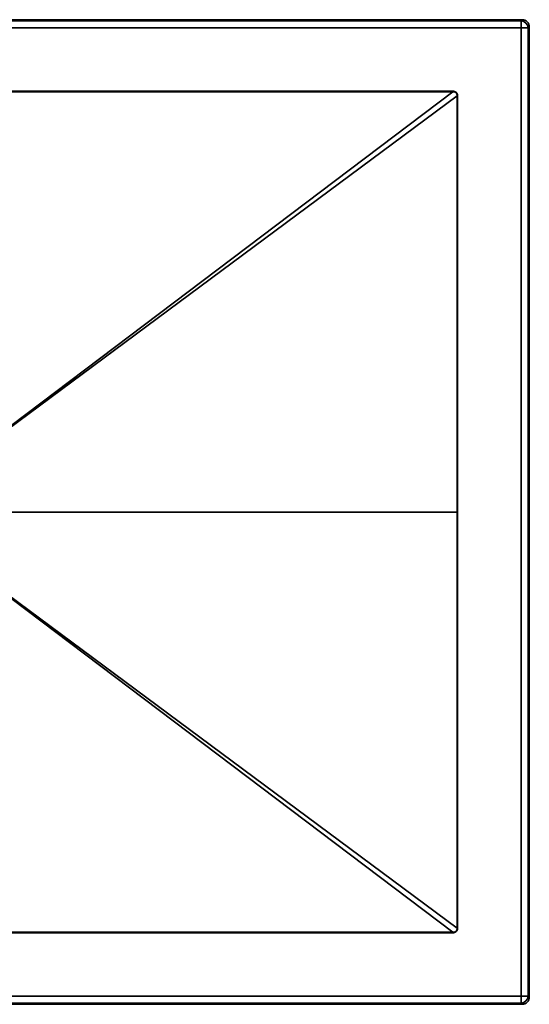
# Model space of a CAD drawing. Extents: x 144 to 1508, y -13 to 1373.
# Tile 3 of 5: x 682 to 1045, y 70 to 771. Entities that reach past the tile are written whole.
import ezdxf

# ---------------------------------------------------------------- set-up
doc = ezdxf.new("R2010")
doc.units = 0
doc.layers.get('0').update_dxf_attribs({"lineweight": 13})

# ---------------------------------------------------------------- blocks, each defined once
blk = doc.blocks.new('BLOCK24')
at = {"color": 7, "lineweight": 35, "ltscale": 0.031699}
for p, q in [((445, 350), (444.11, 349.1)), ((445, 350), (444.11, 349.1)), ((449.1, 344.11), (450, 345)), ((450, 345), (449.1, 344.11)), ((445, -350), (444.11, -349.1)), ((444.11, -349.1), (445, -350)), ((450, -345), (449.1, -344.11)), ((450, -345), (449.1, -344.11))]:
    blk.add_line(p, q, dxfattribs=at)
at = {"color": 7, "lineweight": 35}
for p, q in [((444.11, 344.11), (-444.11, 344.11)), ((-444.11, 344.11), (444.11, 344.11)), ((445, 350), (0, 350)), ((0, 349.1), (444.11, 349.1)), ((444.11, 349.1), (0, 349.1)), ((444.11, -344.11), (444.11, 344.11)), ((444.11, 344.11), (444.11, -344.11)), ((449.1, 0), (449.1, 344.11)), ((449.1, 344.11), (449.1, 0)), ((450, 345), (450, 0)), ((59.3, 44.77), (395.67, 298.73)), ((59.3, 44.77), (395.67, 298.73)), ((59.68, 44.27), (398.78, 295.82)), ((59.68, 44.27), (398.78, 295.82)), ((74.34, 0), (398.78, 0)), ((74.34, 0), (398.78, 0)), ((449.1, -344.11), (449.1, 0)), ((449.1, -344.11), (449.1, 0)), ((450, -345), (450, 0)), ((59.3, -44.77), (395.67, -298.73)), ((59.3, -44.77), (395.67, -298.73)), ((59.68, -44.27), (398.78, -295.82)), ((59.68, -44.27), (398.78, -295.82)), ((-444.11, -344.11), (444.11, -344.11)), ((444.11, -344.11), (-444.11, -344.11)), ((0, -349.1), (444.11, -349.1)), ((0, -349.1), (444.11, -349.1)), ((445, -350), (0, -350))]:
    blk.add_line(p, q, dxfattribs=at)
at = {"color": 7, "lineweight": 35, "ltscale": 0.124924}
for p, q in [((444.11, 344.11), (444.11, 349.1)), ((444.11, 349.1), (444.11, 344.11)), ((444.11, 344.11), (449.1, 344.11)), ((449.1, 344.11), (444.11, 344.11)), ((449.1, -344.11), (444.11, -344.11)), ((444.11, -344.11), (449.1, -344.11)), ((444.11, -344.11), (444.11, -349.1))]:
    blk.add_line(p, q, dxfattribs=at)
at = {"color": 7, "lineweight": 35, "ltscale": 0.010154}
for p, q in [((395.67, 298.73), (395.67, 299.14)), ((395.67, -298.73), (395.67, -299.14))]:
    blk.add_line(p, q, dxfattribs=at)
at = {"color": 7, "lineweight": 35, "ltscale": 0.010155}
for p, q in [((395.67, 298.73), (395.67, 299.14)), ((395.67, -298.73), (395.67, -299.14))]:
    blk.add_line(p, q, dxfattribs=at)
at = {"color": 7, "lineweight": 35, "ltscale": 0.00761}
for p, q in [((398.78, 295.82), (399.09, 295.82)), ((398.78, 295.82), (399.09, 295.82)), ((398.78, -295.82), (399.09, -295.82)), ((398.78, -295.82), (399.09, -295.82))]:
    blk.add_line(p, q, dxfattribs=at)
at = {"color": 7, "lineweight": 35, "ltscale": 0.007915}
blk.add_line((398.78, 0), (399.09, 0), dxfattribs=at)
blk.add_line((398.78, 0), (399.09, 0), dxfattribs=at)
at = {"color": 7, "lineweight": 35, "ltscale": 0.022414}
blk.add_line((449.1, 0), (450, 0), dxfattribs=at)
blk.add_line((449.1, 0), (450, 0), dxfattribs=at)
at = {"color": 7, "lineweight": 35, "ltscale": 0.124925}
blk.add_line((444.11, -349.1), (444.11, -344.11), dxfattribs=at)
at = {"color": 7, "lineweight": 35}
for centre, start, end in [((444.1, 344.1), 0.08552, 89.91448), ((445, 345), 359.98422, 90.01577), ((444.1, -344.1), 270.08523, 359.9152), ((445, -345), 269.98424, 0.01576)]:
    blk.add_arc(centre, 5, start, end, dxfattribs=at)
for centre, major_axis, end_param in [((444.11, 344.11), (3.54, -3.54), 2.355585), ((444.11, -344.11), (-3.54, -3.54), 2.355586)]:
    blk.add_ellipse(centre, major_axis=major_axis, ratio=0.998783, start_param=0.786007, end_param=end_param, dxfattribs=at)
for points, knots in [([(0, 299.16), (13.77, 299.16), (27.53, 299.16), (41.51, 299.16), (57.1, 299.16), (72.64, 299.16), (75.32, 299.16), (79.07, 299.16), (82.82, 299.16), (84.86, 299.16), (87.88, 299.16), (90.91, 299.16), (91.92, 299.16), (93.96, 299.16), (95.98, 299.16), (96.81, 299.16), (104.71, 299.16), (112.6, 299.16), (119.47, 299.16), (127.18, 299.16), (134.89, 299.16), (136.4, 299.16), (139.21, 299.16), (142.02, 299.16), (144, 299.16), (146.96, 299.16), (149.92, 299.15), (150.9, 299.15), (152.91, 299.15), (154.91, 299.15), (155.74, 299.15), (159.72, 299.15), (163.71, 299.15), (166.67, 299.15), (170.62, 299.15), (174.58, 299.15), (175.57, 299.15), (179.51, 299.15), (183.47, 299.15), (186.54, 299.15), (190.64, 299.15), (194.72, 299.15), (195.22, 299.15), (198.31, 299.15), (201.43, 299.15), (203.51, 299.15), (206.56, 299.15), (209.61, 299.15), (210.62, 299.15), (212.62, 299.15), (214.61, 299.15), (215.65, 299.15), (219.63, 299.15), (223.6, 299.15), (226.59, 299.15), (230.53, 299.15), (234.46, 299.15), (235.68, 299.15), (237.63, 299.15), (239.54, 299.15), (240.48, 299.15), (242.46, 299.15), (244.48, 299.15), (245.27, 299.15), (258.26, 299.15), (271.26, 299.15), (283.2, 299.14), (297.18, 299.14), (311.13, 299.14), (312.81, 299.14), (318.82, 299.14), (324.81, 299.14), (328.75, 299.14), (336.62, 299.14), (344.5, 299.14), (348.32, 299.14), (360.15, 299.14), (371.99, 299.14), (379.86, 299.14), (387.76, 299.14), (395.67, 299.14)], [0, 0, 0, 0, 0, 0, 97.548534, 97.548534, 97.548534, 110.267553, 110.267553, 110.267553, 124.187252, 124.187252, 124.187252, 131.171137, 131.171137, 131.171137, 138.416883, 138.416883, 138.416883, 187.301333, 187.301333, 187.301333, 193.328631, 193.328631, 193.328631, 207.295364, 207.295364, 207.295364, 214.278739, 214.278739, 214.278739, 221.535591, 221.535591, 221.535591, 242.605336, 242.605336, 242.605336, 249.628585, 249.628585, 249.628585, 270.592728, 270.592728, 270.592728, 278.493282, 278.493282, 278.493282, 292.472439, 292.472439, 292.472439, 299.495992, 299.495992, 299.495992, 306.432009, 306.432009, 306.432009, 327.501995, 327.501995, 327.501995, 334.135401, 334.135401, 334.135401, 341.180309, 341.180309, 341.180309, 348.542491, 348.542491, 348.542491, 432.59833, 432.59833, 432.59833, 447.131522, 447.131522, 447.131522, 475.040477, 475.040477, 475.040477, 503.140795, 503.140795, 503.140795, 558.958692, 558.958692, 558.958692, 558.958692, 558.958692, 558.958692]), ([(0, 299.16), (15.75, 299.16), (31.5, 299.16), (47.46, 299.16), (65.87, 299.16), (84.21, 299.16), (86.65, 299.16), (100.83, 299.16), (114.97, 299.16), (126.26, 299.16), (140.35, 299.16), (154.45, 299.15), (156.89, 299.15), (164.11, 299.15), (171.35, 299.15), (175.96, 299.15), (182.55, 299.15), (189.16, 299.15), (191.39, 299.15), (195.56, 299.15), (199.74, 299.15), (201.99, 299.15), (211.03, 299.15), (220.1, 299.15), (226.97, 299.15), (237.62, 299.15), (248.28, 299.15), (250.3, 299.15), (257.51, 299.15), (264.71, 299.15), (268.14, 299.15), (277.04, 299.15), (285.92, 299.14), (290.99, 299.14), (307.88, 299.14), (324.69, 299.14), (335.89, 299.14), (354.61, 299.14), (373.34, 299.14), (380.75, 299.14), (388.19, 299.14), (395.67, 299.14)], [0, 0, 0, 0, 0, 0, 111.529636, 111.529636, 111.529636, 130.438653, 130.438653, 130.438653, 212.430594, 212.430594, 212.430594, 231.168878, 231.168878, 231.168878, 263.97282, 263.97282, 263.97282, 277.954294, 277.954294, 277.954294, 293.455628, 293.455628, 293.455628, 341.533741, 341.533741, 341.533741, 367.917047, 367.917047, 367.917047, 391.84535, 391.84535, 391.84535, 430.12121, 430.12121, 430.12121, 510.456079, 510.456079, 510.456079, 562.935799, 562.935799, 562.935799, 562.935799, 562.935799, 562.935799]), ([(0, 298.71), (15.75, 298.71), (31.5, 298.71), (47.46, 298.71), (65.87, 298.71), (84.21, 298.71), (86.65, 298.71), (100.83, 298.71), (114.97, 298.71), (126.27, 298.71), (140.35, 298.71), (154.45, 298.72), (156.89, 298.72), (164.11, 298.72), (171.35, 298.72), (175.96, 298.72), (182.55, 298.72), (189.16, 298.72), (191.39, 298.72), (195.56, 298.72), (199.74, 298.72), (201.99, 298.72), (211.03, 298.72), (220.1, 298.72), (226.97, 298.72), (237.62, 298.72), (248.28, 298.72), (250.3, 298.72), (257.51, 298.72), (264.71, 298.72), (268.14, 298.72), (277.04, 298.72), (285.92, 298.73), (290.99, 298.73), (307.88, 298.73), (324.69, 298.73), (335.89, 298.73), (354.61, 298.73), (373.34, 298.73), (380.75, 298.73), (388.19, 298.73), (395.67, 298.73)], [0, 0, 0, 0, 0, 0, 111.52965, 111.52965, 111.52965, 130.438668, 130.438668, 130.438668, 212.430989, 212.430989, 212.430989, 231.169224, 231.169224, 231.169224, 263.97305, 263.97305, 263.97305, 277.954403, 277.954403, 277.954403, 293.455668, 293.455668, 293.455668, 341.533757, 341.533757, 341.533757, 367.915214, 367.915214, 367.915214, 391.843521, 391.843521, 391.843521, 430.119383, 430.119383, 430.119383, 510.454301, 510.454301, 510.454301, 562.933933, 562.933933, 562.933933, 562.933933, 562.933933, 562.933933]), ([(0, 298.71), (15.72, 298.71), (31.45, 298.71), (47.53, 298.71), (67.05, 298.71), (86.53, 298.71), (90.94, 298.71), (103.83, 298.71), (116.69, 298.71), (125.7, 298.71), (137.26, 298.71), (148.83, 298.72), (151.8, 298.72), (160.34, 298.72), (168.88, 298.72), (174.94, 298.72), (182.9, 298.72), (190.87, 298.72), (192.77, 298.72), (196.53, 298.72), (200.3, 298.72), (202.32, 298.72), (208.95, 298.72), (215.6, 298.72), (220.37, 298.72), (228.88, 298.72), (237.39, 298.72), (240.4, 298.72), (253.11, 298.72), (265.82, 298.72), (274.88, 298.72), (288.83, 298.73), (302.75, 298.73), (307.82, 298.73), (319.38, 298.73), (330.93, 298.73), (337.51, 298.73), (353.05, 298.73), (368.58, 298.73), (377.68, 298.73), (386.66, 298.73), (395.67, 298.73)], [0, 0, 0, 0, 0, 0, 90.981549, 90.981549, 90.981549, 112.958279, 112.958279, 112.958279, 165.746441, 165.746441, 165.746441, 180.196842, 180.196842, 180.196842, 215.346835, 215.346835, 215.346835, 226.30423, 226.30423, 226.30423, 237.086645, 237.086645, 237.086645, 264.572476, 264.572476, 264.572476, 286.005267, 286.005267, 286.005267, 337.596125, 337.596125, 337.596125, 366.273879, 366.273879, 366.273879, 404.347688, 404.347688, 404.347688, 456.232771, 456.232771, 456.232771, 456.232771, 456.232771, 456.232771]), ([(395.67, 299.14), (395.95, 299.14), (396.23, 299.11), (396.5, 299.06), (397.11, 298.88), (397.66, 298.58), (397.94, 298.37), (398.45, 297.87), (398.79, 297.25), (398.92, 296.91), (399.04, 296.49), (399.08, 296.06), (399.09, 295.98), (399.09, 295.9), (399.09, 295.82)], [0, 0, 0, 0, 0, 0, 1.983401, 1.983401, 1.983401, 4.457609, 4.457609, 4.457609, 6.967161, 6.967161, 6.967161, 7.520527, 7.520527, 7.520527, 7.520527, 7.520527, 7.520527]), ([(395.67, 299.14), (395.99, 299.14), (396.32, 299.11), (396.63, 299.03), (397.13, 298.87), (397.59, 298.6), (397.76, 298.48), (398.01, 298.28), (398.23, 298.05), (398.3, 297.97), (398.44, 297.81), (398.56, 297.63), (398.61, 297.54), (398.72, 297.35), (398.81, 297.15), (398.85, 297.05), (398.94, 296.8), (399.01, 296.54), (399.04, 296.39), (399.07, 296.21), (399.08, 296.03), (399.08, 296), (399.08, 295.95), (399.09, 295.9), (399.09, 295.87), (399.09, 295.85), (399.09, 295.82)], [0, 0, 0, 0, 0, 0, 2.223616, 2.223616, 2.223616, 3.693532, 3.693532, 3.693532, 4.436016, 4.436016, 4.436016, 5.17753, 5.17753, 5.17753, 5.921769, 5.921769, 5.921769, 7.014249, 7.014249, 7.014249, 7.188695, 7.188695, 7.188695, 7.363141, 7.363141, 7.363141, 7.363141, 7.363141, 7.363141]), ([(395.67, 298.73), (395.86, 298.76), (396.06, 298.77), (396.26, 298.76), (396.65, 298.71), (397.02, 298.59), (397.2, 298.52), (397.45, 298.38), (397.69, 298.21), (397.77, 298.15), (397.92, 298.02), (398.06, 297.88), (398.12, 297.81), (398.31, 297.58), (398.46, 297.32), (398.55, 297.13), (398.66, 296.85), (398.73, 296.56), (398.75, 296.46), (398.78, 296.28), (398.79, 296.09), (398.79, 296), (398.79, 295.91), (398.78, 295.82)], [0, 0, 0, 0, 0, 0, 1.132787, 1.132787, 1.132787, 2.238295, 2.238295, 2.238295, 2.800337, 2.800337, 2.800337, 3.364905, 3.364905, 3.364905, 4.498944, 4.498944, 4.498944, 5.071601, 5.071601, 5.071601, 5.576192, 5.576192, 5.576192, 5.576192, 5.576192, 5.576192]), ([(395.67, 298.73), (395.87, 298.76), (396.06, 298.77), (396.26, 298.76), (396.64, 298.71), (397.01, 298.59), (397.19, 298.52), (397.45, 298.38), (397.69, 298.21), (397.77, 298.15), (397.92, 298.03), (398.05, 297.89), (398.12, 297.81), (398.24, 297.66), (398.35, 297.5), (398.4, 297.41), (398.5, 297.24), (398.57, 297.05), (398.61, 296.96), (398.69, 296.72), (398.75, 296.48), (398.78, 296.34), (398.79, 296.17), (398.79, 296.01), (398.79, 295.98), (398.79, 295.94), (398.79, 295.89), (398.79, 295.87), (398.78, 295.84), (398.78, 295.82)], [0, 0, 0, 0, 0, 0, 1.430389, 1.430389, 1.430389, 2.840165, 2.840165, 2.840165, 3.548098, 3.548098, 3.548098, 4.261175, 4.261175, 4.261175, 4.973612, 4.973612, 4.973612, 5.690847, 5.690847, 5.690847, 6.738242, 6.738242, 6.738242, 6.903523, 6.903523, 6.903523, 7.068804, 7.068804, 7.068804, 7.068804, 7.068804, 7.068804]), ([(398.78, 295.82), (398.78, 295.27), (398.78, 294.72), (398.78, 294.16), (398.78, 293.06), (398.78, 291.95), (398.78, 291.39), (398.78, 286.69), (398.78, 282), (398.78, 277.78), (398.78, 264.25), (398.78, 250.73), (398.78, 241.58), (398.78, 226.35), (398.78, 211.09), (398.78, 204.89), (398.78, 192.83), (398.78, 180.76), (398.78, 175.77), (398.78, 164.47), (398.78, 153.17), (398.78, 148.09), (398.78, 142.61), (398.78, 137.15), (398.78, 136.83), (398.78, 134.96), (398.78, 133.1), (398.78, 131.63), (398.78, 129.78), (398.78, 127.93), (398.78, 127.56), (398.78, 124.6), (398.78, 121.63), (398.78, 119.04), (398.78, 112.79), (398.78, 106.55), (398.78, 106.44), (398.78, 91.03), (398.78, 75.59), (398.78, 63.49), (398.78, 48.76), (398.78, 34.04), (398.78, 30.93), (398.78, 22.98), (398.78, 15.03), (398.78, 10.02), (398.78, 5.01), (398.78, 0)], [0, 0, 0, 0, 0, 0, 3.193946, 3.193946, 3.193946, 6.387891, 6.387891, 6.387891, 30.242664, 30.242664, 30.242664, 84.40363, 84.40363, 84.40363, 118.085244, 118.085244, 118.085244, 153.765363, 153.765363, 153.765363, 183.032602, 183.032602, 183.032602, 185.241789, 185.241789, 185.241789, 193.785236, 193.785236, 193.785236, 195.921083, 195.921083, 195.921083, 210.872013, 210.872013, 210.872013, 231.939396, 231.939396, 231.939396, 299.803375, 299.803375, 299.803375, 316.69827, 316.69827, 316.69827, 345.581325, 345.581325, 345.581325, 345.581325, 345.581325, 345.581325]), ([(398.78, 295.82), (398.78, 295.06), (398.78, 294.29), (398.78, 293.53), (398.78, 292.5), (398.78, 291.47), (398.78, 291.22), (398.78, 286.83), (398.78, 282.45), (398.78, 278.45), (398.78, 263.83), (398.78, 249.24), (398.78, 238.85), (398.78, 225.44), (398.78, 211.98), (398.78, 208.78), (398.78, 192.97), (398.78, 177.13), (398.78, 164.21), (398.78, 150.8), (398.78, 137.43), (398.78, 136.94), (398.78, 135.95), (398.78, 134.97), (398.78, 134.48), (398.78, 133.01), (398.78, 131.54), (398.78, 130.57), (398.78, 129.1), (398.78, 127.62), (398.78, 127.13), (398.78, 122.21), (398.78, 117.29), (398.78, 112.87), (398.78, 105.45), (398.78, 98.02), (398.78, 95.33), (398.78, 82.46), (398.78, 69.55), (398.78, 59.63), (398.78, 47.08), (398.78, 34.56), (398.78, 30.37), (398.78, 22.7), (398.78, 15.04), (398.78, 10.02), (398.78, 5.01), (398.78, 0)], [0, 0, 0, 0, 0, 0, 5.442157, 5.442157, 5.442157, 7.256213, 7.256213, 7.256213, 36.452264, 36.452264, 36.452264, 110.900733, 110.900733, 110.900733, 131.429782, 131.429782, 131.429782, 222.374226, 222.374226, 222.374226, 225.864176, 225.864176, 225.864176, 229.354125, 229.354125, 229.354125, 236.33399, 236.33399, 236.33399, 239.823911, 239.823911, 239.823911, 271.162828, 271.162828, 271.162828, 292.479018, 292.479018, 292.479018, 362.263578, 362.263578, 362.263578, 381.026178, 381.026178, 381.026178, 416.517157, 416.517157, 416.517157, 416.517157, 416.517157, 416.517157]), ([(399.09, 295.82), (399.09, 295.33), (399.09, 294.84), (399.09, 293.08), (399.09, 291.87), (399.09, 290.59), (399.09, 289.53), (399.09, 287.3), (399.09, 285.06), (399.09, 283.56), (399.09, 280.54), (399.09, 277.49), (399.09, 275.96), (399.09, 273.68), (399.09, 271.42), (399.09, 270.67), (399.09, 269.15), (399.09, 267.65), (399.09, 266.98), (399.09, 258.08), (399.09, 249.18), (399.09, 241.05), (399.09, 232.06), (399.09, 223.07), (399.09, 222.76), (399.09, 220.44), (399.09, 218.13), (399.09, 216.67), (399.09, 214.49), (399.09, 212.3), (399.09, 211.56), (399.09, 210.08), (399.09, 208.58), (399.09, 207.93), (399.09, 194.59), (399.09, 181.24), (399.09, 168.64), (399.09, 155.3), (399.09, 141.97), (399.09, 141.25), (399.09, 139.51), (399.09, 137.62), (399.09, 137.99), (399.09, 136.23), (399.09, 134.47), (399.09, 133.73), (399.09, 132.08), (399.09, 130.42), (399.09, 130.43), (399.09, 128.62), (399.09, 126.26), (399.09, 126.36), (399.09, 121.74), (399.09, 117.12), (399.09, 113.44), (399.09, 109.21), (399.09, 104.98), (399.09, 103.51), (399.09, 101.49), (399.09, 99.48), (399.09, 98.07), (399.09, 95.92), (399.09, 93.76), (399.09, 93.04), (399.09, 91.57), (399.09, 90.08), (399.09, 89.44), (399.09, 80.61), (399.09, 71.77), (399.09, 63.68), (399.09, 55.02), (399.09, 46.36), (399.09, 45.01), (399.09, 42.95), (399.09, 40.91), (399.09, 39.48), (399.09, 37.32), (399.09, 35.17), (399.09, 34.45), (399.09, 32.98), (399.09, 31.51), (399.09, 30.84), (399.09, 24.22), (399.09, 17.6), (399.09, 11.73), (399.09, 5.87), (399.09, 0)], [0, 0, 0, 0, 0, 0, 3.479314, 3.479314, 3.479314, 8.755519, 8.755519, 8.755519, 19.295099, 19.295099, 19.295099, 29.833173, 29.833173, 29.833173, 35.102285, 35.102285, 35.102285, 40.512791, 40.512791, 40.512791, 98.309704, 98.309704, 98.309704, 104.281976, 104.281976, 104.281976, 114.713591, 114.713591, 114.713591, 119.929422, 119.929422, 119.929422, 125.298229, 125.298229, 125.298229, 214.366504, 214.366504, 214.366504, 219.671659, 219.671659, 219.671659, 226.905556, 226.905556, 226.905556, 232.166481, 232.166481, 232.166481, 238.692764, 238.692764, 238.692764, 245.353343, 245.353343, 245.353343, 271.481985, 271.481985, 271.481985, 275.361365, 275.361365, 275.361365, 285.802255, 285.802255, 285.802255, 291.004007, 291.004007, 291.004007, 296.373854, 296.373854, 296.373854, 353.592171, 353.592171, 353.592171, 357.700112, 357.700112, 357.700112, 368.131623, 368.131623, 368.131623, 373.333815, 373.333815, 373.333815, 378.656573, 378.656573, 378.656573, 420.272264, 420.272264, 420.272264, 420.272264, 420.272264, 420.272264]), ([(399.09, 295.82), (399.09, 295.06), (399.09, 294.29), (399.09, 293.53), (399.09, 292.5), (399.09, 291.47), (399.09, 291.22), (399.09, 286.83), (399.09, 282.45), (399.09, 278.45), (399.09, 263.83), (399.09, 249.23), (399.09, 238.85), (399.09, 225.43), (399.09, 211.98), (399.09, 208.78), (399.09, 192.97), (399.09, 177.13), (399.09, 164.21), (399.09, 150.8), (399.09, 137.43), (399.09, 136.93), (399.09, 135.95), (399.09, 134.97), (399.09, 134.47), (399.09, 133.01), (399.09, 131.54), (399.09, 130.57), (399.09, 129.1), (399.09, 127.62), (399.09, 127.12), (399.09, 122.2), (399.09, 117.29), (399.09, 112.87), (399.09, 105.44), (399.09, 98.02), (399.09, 95.32), (399.09, 82.46), (399.09, 69.55), (399.09, 59.63), (399.09, 47.08), (399.09, 34.55), (399.09, 30.37), (399.09, 22.7), (399.09, 15.04), (399.09, 10.02), (399.09, 5.01), (399.09, 0)], [0, 0, 0, 0, 0, 0, 5.442348, 5.442348, 5.442348, 7.256467, 7.256467, 7.256467, 36.45401, 36.45401, 36.45401, 110.903621, 110.903621, 110.903621, 131.432512, 131.432512, 131.432512, 222.376966, 222.376966, 222.376966, 225.866915, 225.866915, 225.866915, 229.356863, 229.356863, 229.356863, 236.336726, 236.336726, 236.336726, 239.826646, 239.826646, 239.826646, 271.165558, 271.165558, 271.165558, 292.482008, 292.482008, 292.482008, 362.266585, 362.266585, 362.266585, 381.02888, 381.02888, 381.02888, 416.51744, 416.51744, 416.51744, 416.51744, 416.51744, 416.51744]), ([(398.78, -295.82), (398.78, -295.06), (398.78, -294.29), (398.78, -293.53), (398.78, -292.5), (398.78, -291.47), (398.78, -291.22), (398.78, -286.83), (398.78, -282.45), (398.78, -278.45), (398.78, -263.83), (398.78, -249.24), (398.78, -238.85), (398.78, -225.44), (398.78, -211.98), (398.78, -208.78), (398.78, -192.97), (398.78, -177.13), (398.78, -164.21), (398.78, -150.8), (398.78, -137.43), (398.78, -136.94), (398.78, -135.95), (398.78, -134.97), (398.78, -134.48), (398.78, -133.01), (398.78, -131.54), (398.78, -130.57), (398.78, -129.1), (398.78, -127.62), (398.78, -127.13), (398.78, -122.21), (398.78, -117.29), (398.78, -112.87), (398.78, -105.45), (398.78, -98.02), (398.78, -95.33), (398.78, -82.46), (398.78, -69.55), (398.78, -59.63), (398.78, -47.08), (398.78, -34.56), (398.78, -30.37), (398.78, -22.7), (398.78, -15.04), (398.78, -10.02), (398.78, -5.01), (398.78, 0)], [0, 0, 0, 0, 0, 0, 5.442157, 5.442157, 5.442157, 7.256213, 7.256213, 7.256213, 36.452264, 36.452264, 36.452264, 110.900733, 110.900733, 110.900733, 131.429782, 131.429782, 131.429782, 222.374226, 222.374226, 222.374226, 225.864176, 225.864176, 225.864176, 229.354125, 229.354125, 229.354125, 236.33399, 236.33399, 236.33399, 239.823911, 239.823911, 239.823911, 271.162828, 271.162828, 271.162828, 292.479018, 292.479018, 292.479018, 362.263578, 362.263578, 362.263578, 381.026178, 381.026178, 381.026178, 416.517157, 416.517157, 416.517157, 416.517157, 416.517157, 416.517157]), ([(398.78, -295.82), (398.78, -295.27), (398.78, -294.72), (398.78, -294.16), (398.78, -293.06), (398.78, -291.95), (398.78, -291.39), (398.78, -286.69), (398.78, -282), (398.78, -277.78), (398.78, -264.25), (398.78, -250.73), (398.78, -241.58), (398.78, -226.35), (398.78, -211.09), (398.78, -204.89), (398.78, -192.83), (398.78, -180.76), (398.78, -175.77), (398.78, -164.47), (398.78, -153.17), (398.78, -148.09), (398.78, -142.61), (398.78, -137.15), (398.78, -136.83), (398.78, -134.96), (398.78, -133.1), (398.78, -131.63), (398.78, -129.78), (398.78, -127.93), (398.78, -127.56), (398.78, -124.6), (398.78, -121.63), (398.78, -119.04), (398.78, -112.79), (398.78, -106.55), (398.78, -106.44), (398.78, -91.03), (398.78, -75.59), (398.78, -63.49), (398.78, -48.76), (398.78, -34.04), (398.78, -30.93), (398.78, -22.98), (398.78, -15.03), (398.78, -10.02), (398.78, -5.01), (398.78, 0)], [0, 0, 0, 0, 0, 0, 3.193946, 3.193946, 3.193946, 6.387891, 6.387891, 6.387891, 30.242664, 30.242664, 30.242664, 84.40363, 84.40363, 84.40363, 118.085244, 118.085244, 118.085244, 153.765401, 153.765401, 153.765401, 183.03264, 183.03264, 183.03264, 185.241829, 185.241829, 185.241829, 193.785276, 193.785276, 193.785276, 195.921123, 195.921123, 195.921123, 210.872053, 210.872053, 210.872053, 231.938404, 231.938404, 231.938404, 299.802383, 299.802383, 299.802383, 316.69728, 316.69728, 316.69728, 345.580335, 345.580335, 345.580335, 345.580335, 345.580335, 345.580335]), ([(399.09, 0), (399.09, -5.87), (399.09, -11.74), (399.09, -17.62), (399.09, -24.24), (399.09, -30.87), (399.09, -31.54), (399.09, -33.01), (399.09, -34.48), (399.09, -35.2), (399.09, -37.36), (399.09, -39.51), (399.09, -40.94), (399.09, -42.98), (399.09, -45.03), (399.09, -46.41), (399.09, -55.07), (399.09, -63.74), (399.09, -71.84), (399.09, -80.69), (399.09, -89.53), (399.09, -90.15), (399.09, -91.64), (399.09, -93.12), (399.09, -93.84), (399.09, -96), (399.09, -98.15), (399.09, -99.57), (399.09, -102.09), (399.09, -104.62), (399.09, -104.05), (399.09, -108.8), (399.09, -113.54), (399.09, -117.22), (399.09, -121.87), (399.09, -126.52), (399.09, -126.34), (399.09, -128.45), (399.09, -130.05), (399.09, -131.01), (399.09, -132.43), (399.09, -133.85), (399.09, -134.59), (399.09, -136.4), (399.09, -138.21), (399.09, -137.65), (399.09, -139.48), (399.09, -141.16), (399.09, -142.31), (399.09, -155.54), (399.09, -168.79), (399.09, -181.4), (399.09, -194.77), (399.09, -208.13), (399.09, -208.75), (399.09, -210.26), (399.09, -211.75), (399.09, -212.48), (399.09, -214.67), (399.09, -216.86), (399.09, -218.32), (399.09, -220.53), (399.09, -222.74), (399.09, -223.48), (399.09, -232.36), (399.09, -241.23), (399.09, -249.36), (399.09, -258.27), (399.09, -267.18), (399.09, -267.79), (399.09, -269.31), (399.09, -270.84), (399.09, -271.6), (399.09, -273.86), (399.09, -276.13), (399.09, -277.67), (399.09, -279.74), (399.09, -281.81), (399.09, -283.15), (399.09, -284.49), (399.09, -285.82), (399.09, -286.56), (399.09, -288.05), (399.09, -289.54), (399.09, -290.6), (399.09, -291.87), (399.09, -293.08), (399.09, -294.85), (399.09, -295.34), (399.09, -295.82)], [0, 0, 0, 0, 0, 0, 41.634066, 41.634066, 41.634066, 46.946539, 46.946539, 46.946539, 52.151028, 52.151028, 52.151028, 62.586629, 62.586629, 62.586629, 66.645631, 66.645631, 66.645631, 123.889009, 123.889009, 123.889009, 129.284812, 129.284812, 129.284812, 134.488834, 134.488834, 134.488834, 144.933305, 144.933305, 144.933305, 152.45525, 152.45525, 152.45525, 178.595412, 178.595412, 178.595412, 185.399482, 185.399482, 185.399482, 190.238451, 190.238451, 190.238451, 195.501761, 195.501761, 195.501761, 203.076761, 203.076761, 203.076761, 207.634318, 207.634318, 207.634318, 296.741799, 296.741799, 296.741799, 302.166074, 302.166074, 302.166074, 307.384147, 307.384147, 307.384147, 317.820245, 317.820245, 317.820245, 323.038289, 323.038289, 323.038289, 380.766991, 380.766991, 380.766991, 386.256965, 386.256965, 386.256965, 391.516546, 391.516546, 391.516546, 401.999243, 401.999243, 401.999243, 406.208302, 406.208302, 406.208302, 411.469282, 411.469282, 411.469282, 416.736677, 416.736677, 416.736677, 420.195997, 420.195997, 420.195997, 420.195997, 420.195997, 420.195997]), ([(399.09, -295.82), (399.09, -295.06), (399.09, -294.29), (399.09, -293.53), (399.09, -292.5), (399.09, -291.47), (399.09, -291.22), (399.09, -286.83), (399.09, -282.45), (399.09, -278.45), (399.09, -263.83), (399.09, -249.23), (399.09, -238.85), (399.09, -225.43), (399.09, -211.98), (399.09, -208.78), (399.09, -192.97), (399.09, -177.13), (399.09, -164.21), (399.09, -150.8), (399.09, -137.43), (399.09, -136.93), (399.09, -135.95), (399.09, -134.97), (399.09, -134.47), (399.09, -133.01), (399.09, -131.54), (399.09, -130.57), (399.09, -129.1), (399.09, -127.62), (399.09, -127.12), (399.09, -122.2), (399.09, -117.29), (399.09, -112.87), (399.09, -105.44), (399.09, -98.02), (399.09, -95.32), (399.09, -82.46), (399.09, -69.55), (399.09, -59.63), (399.09, -47.08), (399.09, -34.55), (399.09, -30.37), (399.09, -22.7), (399.09, -15.04), (399.09, -10.02), (399.09, -5.01), (399.09, 0)], [0, 0, 0, 0, 0, 0, 5.442348, 5.442348, 5.442348, 7.256467, 7.256467, 7.256467, 36.45401, 36.45401, 36.45401, 110.903621, 110.903621, 110.903621, 131.432512, 131.432512, 131.432512, 222.376966, 222.376966, 222.376966, 225.866915, 225.866915, 225.866915, 229.356863, 229.356863, 229.356863, 236.336726, 236.336726, 236.336726, 239.826646, 239.826646, 239.826646, 271.165558, 271.165558, 271.165558, 292.482008, 292.482008, 292.482008, 362.266585, 362.266585, 362.266585, 381.02888, 381.02888, 381.02888, 416.51744, 416.51744, 416.51744, 416.51744, 416.51744, 416.51744]), ([(0, -298.71), (15.72, -298.71), (31.45, -298.71), (47.53, -298.71), (67.05, -298.71), (86.53, -298.71), (90.94, -298.71), (103.83, -298.71), (116.69, -298.71), (125.7, -298.71), (137.26, -298.71), (148.83, -298.72), (151.8, -298.72), (160.34, -298.72), (168.88, -298.72), (174.94, -298.72), (182.9, -298.72), (190.87, -298.72), (192.77, -298.72), (196.53, -298.72), (200.3, -298.72), (202.32, -298.72), (208.95, -298.72), (215.6, -298.72), (220.37, -298.72), (228.88, -298.72), (237.39, -298.72), (240.4, -298.72), (253.11, -298.72), (265.82, -298.72), (274.88, -298.72), (288.83, -298.73), (302.75, -298.73), (307.82, -298.73), (319.38, -298.73), (330.93, -298.73), (337.51, -298.73), (353.05, -298.73), (368.58, -298.73), (377.68, -298.73), (386.66, -298.73), (395.67, -298.73)], [0, 0, 0, 0, 0, 0, 90.981549, 90.981549, 90.981549, 112.958281, 112.958281, 112.958281, 165.746443, 165.746443, 165.746443, 180.196872, 180.196872, 180.196872, 215.346865, 215.346865, 215.346865, 226.30426, 226.30426, 226.30426, 237.086674, 237.086674, 237.086674, 264.572505, 264.572505, 264.572505, 286.005296, 286.005296, 286.005296, 337.596155, 337.596155, 337.596155, 366.273907, 366.273907, 366.273907, 404.347716, 404.347716, 404.347716, 456.2328, 456.2328, 456.2328, 456.2328, 456.2328, 456.2328]), ([(0, -298.71), (15.75, -298.71), (31.5, -298.71), (47.46, -298.71), (65.87, -298.71), (84.21, -298.71), (86.65, -298.71), (100.83, -298.71), (114.97, -298.71), (126.27, -298.71), (140.35, -298.71), (154.45, -298.72), (156.89, -298.72), (164.11, -298.72), (171.35, -298.72), (175.96, -298.72), (182.55, -298.72), (189.16, -298.72), (191.39, -298.72), (195.56, -298.72), (199.74, -298.72), (201.99, -298.72), (211.03, -298.72), (220.1, -298.72), (226.97, -298.72), (237.62, -298.72), (248.28, -298.72), (250.3, -298.72), (257.51, -298.72), (264.71, -298.72), (268.14, -298.72), (277.04, -298.72), (285.92, -298.73), (290.99, -298.73), (307.88, -298.73), (324.69, -298.73), (335.89, -298.73), (354.61, -298.73), (373.34, -298.73), (380.75, -298.73), (388.19, -298.73), (395.67, -298.73)], [0, 0, 0, 0, 0, 0, 111.52965, 111.52965, 111.52965, 130.438668, 130.438668, 130.438668, 212.430989, 212.430989, 212.430989, 231.169224, 231.169224, 231.169224, 263.97305, 263.97305, 263.97305, 277.954403, 277.954403, 277.954403, 293.455668, 293.455668, 293.455668, 341.533757, 341.533757, 341.533757, 367.915214, 367.915214, 367.915214, 391.843521, 391.843521, 391.843521, 430.119383, 430.119383, 430.119383, 510.454301, 510.454301, 510.454301, 562.933933, 562.933933, 562.933933, 562.933933, 562.933933, 562.933933]), ([(395.67, -299.14), (387.76, -299.14), (379.86, -299.14), (371.99, -299.14), (360.15, -299.14), (348.32, -299.14), (344.5, -299.14), (336.62, -299.14), (328.75, -299.14), (324.81, -299.14), (318.82, -299.14), (312.81, -299.14), (311.13, -299.14), (297.18, -299.14), (283.2, -299.14), (271.26, -299.15), (258.26, -299.15), (245.27, -299.15), (244.48, -299.15), (242.46, -299.15), (240.48, -299.15), (239.54, -299.15), (237.63, -299.15), (235.68, -299.15), (234.46, -299.15), (230.53, -299.15), (226.59, -299.15), (223.6, -299.15), (219.63, -299.15), (215.65, -299.15), (214.61, -299.15), (212.62, -299.15), (210.62, -299.15), (209.61, -299.15), (206.56, -299.15), (203.51, -299.15), (201.43, -299.15), (198.31, -299.15), (195.22, -299.15), (194.72, -299.15), (190.64, -299.15), (186.54, -299.15), (183.47, -299.15), (179.51, -299.15), (175.57, -299.15), (174.58, -299.15), (170.62, -299.15), (166.67, -299.15), (163.71, -299.15), (159.72, -299.15), (155.74, -299.15), (154.91, -299.15), (152.91, -299.15), (150.9, -299.15), (149.92, -299.15), (146.96, -299.16), (144, -299.16), (142.02, -299.16), (139.21, -299.16), (136.4, -299.16), (134.89, -299.16), (127.18, -299.16), (119.47, -299.16), (112.6, -299.16), (104.71, -299.16), (96.81, -299.16), (95.98, -299.16), (93.96, -299.16), (91.92, -299.16), (90.91, -299.16), (87.88, -299.16), (84.86, -299.16), (82.82, -299.16), (79.07, -299.16), (75.32, -299.16), (72.64, -299.16), (57.1, -299.16), (41.51, -299.16), (27.53, -299.16), (13.77, -299.16), (0, -299.16)], [0, 0, 0, 0, 0, 0, 55.817906, 55.817906, 55.817906, 83.918168, 83.918168, 83.918168, 111.827127, 111.827127, 111.827127, 126.360072, 126.360072, 126.360072, 210.41591, 210.41591, 210.41591, 217.778055, 217.778055, 217.778055, 224.822986, 224.822986, 224.822986, 231.456375, 231.456375, 231.456375, 252.526358, 252.526358, 252.526358, 259.462415, 259.462415, 259.462415, 266.485967, 266.485967, 266.485967, 280.465108, 280.465108, 280.465108, 288.366045, 288.366045, 288.366045, 309.329992, 309.329992, 309.329992, 316.35324, 316.35324, 316.35324, 337.422982, 337.422982, 337.422982, 344.679853, 344.679853, 344.679853, 351.663226, 351.663226, 351.663226, 365.629955, 365.629955, 365.629955, 371.660667, 371.660667, 371.660667, 420.545103, 420.545103, 420.545103, 427.790852, 427.790852, 427.790852, 434.774736, 434.774736, 434.774736, 448.694381, 448.694381, 448.694381, 461.414654, 461.414654, 461.414654, 558.963112, 558.963112, 558.963112, 558.963112, 558.963112, 558.963112]), ([(0, -299.16), (15.75, -299.16), (31.5, -299.16), (47.46, -299.16), (65.87, -299.16), (84.21, -299.16), (86.65, -299.16), (100.83, -299.16), (114.97, -299.16), (126.26, -299.16), (140.35, -299.16), (154.45, -299.15), (156.89, -299.15), (164.11, -299.15), (171.35, -299.15), (175.96, -299.15), (182.55, -299.15), (189.16, -299.15), (191.39, -299.15), (195.56, -299.15), (199.74, -299.15), (201.99, -299.15), (211.03, -299.15), (220.1, -299.15), (226.97, -299.15), (237.62, -299.15), (248.28, -299.15), (250.3, -299.15), (257.51, -299.15), (264.71, -299.15), (268.14, -299.15), (277.04, -299.15), (285.92, -299.14), (290.99, -299.14), (307.88, -299.14), (324.69, -299.14), (335.89, -299.14), (354.61, -299.14), (373.34, -299.14), (380.75, -299.14), (388.19, -299.14), (395.67, -299.14)], [0, 0, 0, 0, 0, 0, 111.529636, 111.529636, 111.529636, 130.438653, 130.438653, 130.438653, 212.430594, 212.430594, 212.430594, 231.168878, 231.168878, 231.168878, 263.97282, 263.97282, 263.97282, 277.954294, 277.954294, 277.954294, 293.455628, 293.455628, 293.455628, 341.533741, 341.533741, 341.533741, 367.917047, 367.917047, 367.917047, 391.84535, 391.84535, 391.84535, 430.12121, 430.12121, 430.12121, 510.456079, 510.456079, 510.456079, 562.935799, 562.935799, 562.935799, 562.935799, 562.935799, 562.935799]), ([(399.09, -295.82), (399.09, -296.17), (399.03, -296.51), (398.94, -296.85), (398.68, -297.5), (398.26, -298.06), (398.02, -298.3), (397.51, -298.68), (396.94, -298.93), (396.68, -299.01), (396.32, -299.09), (395.95, -299.13), (395.86, -299.14), (395.76, -299.14), (395.67, -299.14)], [0, 0, 0, 0, 0, 0, 2.439952, 2.439952, 2.439952, 4.893616, 4.893616, 4.893616, 6.846255, 6.846255, 6.846255, 7.518034, 7.518034, 7.518034, 7.518034, 7.518034, 7.518034]), ([(395.67, -299.14), (395.99, -299.14), (396.32, -299.11), (396.63, -299.03), (397.13, -298.87), (397.59, -298.6), (397.76, -298.48), (398.01, -298.28), (398.23, -298.05), (398.3, -297.97), (398.44, -297.81), (398.56, -297.63), (398.61, -297.54), (398.72, -297.35), (398.81, -297.15), (398.85, -297.05), (398.94, -296.8), (399.01, -296.54), (399.04, -296.39), (399.07, -296.21), (399.08, -296.03), (399.08, -296), (399.08, -295.95), (399.09, -295.9), (399.09, -295.87), (399.09, -295.85), (399.09, -295.82)], [0, 0, 0, 0, 0, 0, 2.223616, 2.223616, 2.223616, 3.693532, 3.693532, 3.693532, 4.436016, 4.436016, 4.436016, 5.17753, 5.17753, 5.17753, 5.921769, 5.921769, 5.921769, 7.014249, 7.014249, 7.014249, 7.188695, 7.188695, 7.188695, 7.363141, 7.363141, 7.363141, 7.363141, 7.363141, 7.363141]), ([(395.67, -298.73), (395.87, -298.76), (396.06, -298.77), (396.26, -298.76), (396.64, -298.71), (397.01, -298.59), (397.19, -298.52), (397.45, -298.38), (397.69, -298.21), (397.77, -298.15), (397.92, -298.03), (398.05, -297.89), (398.12, -297.81), (398.24, -297.66), (398.35, -297.5), (398.4, -297.41), (398.5, -297.24), (398.57, -297.05), (398.61, -296.96), (398.69, -296.72), (398.75, -296.48), (398.78, -296.34), (398.79, -296.17), (398.79, -296.01), (398.79, -295.98), (398.79, -295.94), (398.79, -295.89), (398.79, -295.87), (398.78, -295.84), (398.78, -295.82)], [0, 0, 0, 0, 0, 0, 1.430389, 1.430389, 1.430389, 2.840165, 2.840165, 2.840165, 3.548098, 3.548098, 3.548098, 4.261175, 4.261175, 4.261175, 4.973612, 4.973612, 4.973612, 5.690847, 5.690847, 5.690847, 6.738242, 6.738242, 6.738242, 6.903523, 6.903523, 6.903523, 7.068804, 7.068804, 7.068804, 7.068804, 7.068804, 7.068804]), ([(395.67, -298.73), (395.86, -298.76), (396.06, -298.77), (396.26, -298.76), (396.65, -298.71), (397.02, -298.59), (397.2, -298.52), (397.45, -298.38), (397.69, -298.21), (397.77, -298.15), (397.92, -298.02), (398.06, -297.88), (398.12, -297.81), (398.31, -297.58), (398.46, -297.32), (398.55, -297.13), (398.66, -296.85), (398.73, -296.56), (398.75, -296.46), (398.78, -296.28), (398.79, -296.09), (398.79, -296), (398.79, -295.91), (398.78, -295.82)], [0, 0, 0, 0, 0, 0, 1.132787, 1.132787, 1.132787, 2.238295, 2.238295, 2.238295, 2.800337, 2.800337, 2.800337, 3.364905, 3.364905, 3.364905, 4.498944, 4.498944, 4.498944, 5.071601, 5.071601, 5.071601, 5.576192, 5.576192, 5.576192, 5.576192, 5.576192, 5.576192])]:
    blk.add_open_spline(points, degree=5, knots=knots, dxfattribs=at)

msp = doc.modelspace()

# ---------------------------------------------------------------- block references
at = {"lineweight": 0}
msp.add_blockref('BLOCK24', (594.5, 420.5), dxfattribs=at)

doc.saveas('drawing.dxf')
